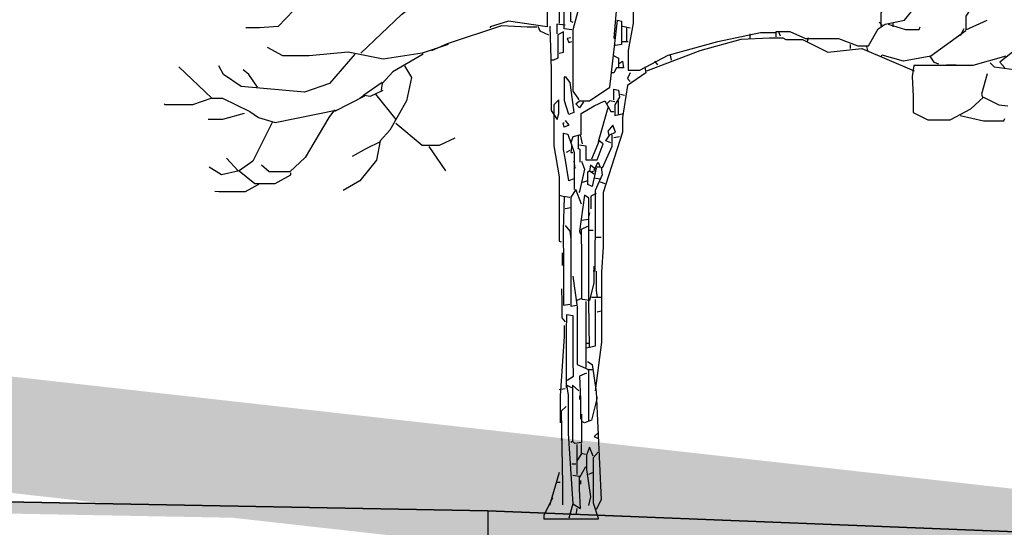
# Model space of a CAD drawing. Header units: metres. Extents: x 173015 to 189682, y 346605 to 348504.
# Tile 156 of 212: x 188912.65 to 188921.16, y 348431.9 to 348436.28. Entities that reach past the tile are written whole.
import ezdxf

# ---------------------------------------------------------------- set-up
doc = ezdxf.new("R2010")
doc.units = ezdxf.units.M
doc.header["$PDMODE"] = 35
doc.header["$PDSIZE"] = 0.075
for name, color, linetype, lineweight in [('B-ME-GR-BOOM-SD', 252, 'Continuous', 25), ('X-ME-AL-PROFIEL_HUIDIG MAAIVELD-GD', 252, 'Continuous', 0), ('X-XX-AL-DETAIL1-M-B', 252, 'Continuous', 18), ('X-XX-AL-DWARSPROFIEL_PROFIELLIJN MAAIVELD-GD', 8, 'Continuous', 35), ('X-XX-AL-HULPGEOMETRIE-G', 50, 'Continuous', 25)]:
    doc.layers.add(name, color=color, linetype=linetype, lineweight=lineweight)
doc.layers.add('X-ME-AL-PROFIELRASTER-S', color=7, linetype='Continuous')
doc.styles.add('NLCS-ISO-M100-T25', font='NLCS-ISO.ttf', dxfattribs={"height": 0.25})
doc.dimstyles.new('NLCS-M100-T25-PIJL_L3_H2', dxfattribs={"dimscale": 0.1, "dimtxt": 2.5, "dimasz": 2.5, "dimexe": 2, "dimexo": 2, "dimgap": 0.7, "dimtad": 1, "dimdec": 3, "dimzin": 0, "dimdsep": 46, "dimtxsty": 'NLCS-ISO-M100-T25', "dimcen": 0, "dimdle": 2, "dimclrd": 256, "dimclre": 256, "dimclrt": 256, "dimazin": 0, "dimtfac": 1, "dimtdec": 3, "dimtofl": 0, "dimtmove": 0, "dimatfit": 3, "dimfxl": 2, "dimfxlon": 1, "dimtfillclr": 256, "dimtolj": 1, "dimtzin": 0, "dimlwd": -1, "dimlwe": -1, "dimarcsym": 0})

# ---------------------------------------------------------------- blocks, each defined once
blk = doc.blocks.new('SAL-PROFIELRASTER_AANHAAL-D')
at = {"color": 9, "linetype": 'ByBlock', "lineweight": -2, "flags": 128}
blk.add_lwpolyline([(0, 1), (0, 0)], dxfattribs=at)
blk = doc.blocks.new('*D46')
at = {"layer": 'Defpoints', "color": 0, "transparency": 16777216}
for p in [(188898.0873, 348443.9336), (188898.0873, 348433.3765), (188917.4566, 348425.9259)]:
    blk.add_point(p, dxfattribs=at)
at = {"layer": 'X-XX-AL-DETAIL1-M-B', "transparency": 16777216}
for p, q in [((188898.0873, 348443.7336), (188898.0873, 348444.1336)), ((188917.4566, 348443.7336), (188917.4566, 348444.1336)), ((188917.2066, 348443.9336), (188898.3373, 348443.9336))]:
    blk.add_line(p, q, dxfattribs=at)
for points in [[(188898.3373, 348443.9753), (188898.3373, 348443.8919), (188898.0873, 348443.9336)], [(188917.2066, 348443.9753), (188917.2066, 348443.8919), (188917.4566, 348443.9336)]]:
    blk.add_solid(points, dxfattribs=at)
at = {"layer": 'X-XX-AL-DETAIL1-M-B', "transparency": 16777216, "insert": (188907.029, 348444.1661), "char_height": 0.25, "attachment_point": 5, "style": 'NLCS-ISO-M100-T25'}
blk.add_mtext('\\A1;Ruigte', dxfattribs=at)
blk = doc.blocks.new('*D47')
at = {"layer": 'Defpoints', "color": 0, "transparency": 16777216}
for p in [(188917.4566, 348443.9336), (188917.4566, 348425.9259), (188943.2266, 348425.9118)]:
    blk.add_point(p, dxfattribs=at)
at = {"layer": 'X-XX-AL-DETAIL1-M-B', "transparency": 16777216}
for p, q in [((188917.4566, 348443.7336), (188917.4566, 348444.1336)), ((188943.2266, 348443.7336), (188943.2266, 348444.1336)), ((188942.9766, 348443.9336), (188917.7066, 348443.9336))]:
    blk.add_line(p, q, dxfattribs=at)
for points in [[(188917.7066, 348443.9753), (188917.7066, 348443.8919), (188917.4566, 348443.9336)], [(188942.9766, 348443.9753), (188942.9766, 348443.8919), (188943.2266, 348443.9336)]]:
    blk.add_solid(points, dxfattribs=at)
at = {"layer": 'X-XX-AL-DETAIL1-M-B', "transparency": 16777216, "insert": (188930.3416, 348444.1286), "char_height": 0.25, "attachment_point": 5, "style": 'NLCS-ISO-M100-T25'}
blk.add_mtext('\\A1;Bos', dxfattribs=at)
blk = doc.blocks.new('SGR-BOOM_S02_D_ZIJ-D')
at = {"flags": 128}
for points in [[(0.5633, 5.3473), (0.5675, 5.2296), (0.5612, 5.1287), (0.5539, 4.9017), (0.5539, 4.2795), (0.5129, 4.0441), (0.5129, 3.8718), (0.6138, 3.8718), (0.8576, 4.0021), (1.2864, 4.1198), (1.6563, 4.1997), (1.7824, 4.1997)], [(-0.0504, 4.6579), (-0.0504, 4.8597), (0.0126, 4.8344), (0.0126, 4.2964), (0.0336, 4.2879)], [(-2.3458, 4.4225), (-2.2533, 4.6158), (-2.2112, 4.7167), (-1.9001, 4.7756), (-1.8917, 4.7336), (-2.0515, 4.5318), (-2.1944, 4.4267), (-2.3289, 4.4267), (-2.3794, 4.3888), (-2.5139, 4.2501), (-2.6737, 4.2396), (-2.7914, 4.2396)], [(-1.7992, 4.0189), (-1.4461, 4.3552), (-1.2107, 4.5402), (-0.7567, 4.7756), (-0.5297, 4.7756), (-0.3868, 4.742), (-0.2522, 4.6411), (-0.1892, 4.5234), (-0.1892, 4.2459), (-0.5213, 4.2964), (-0.681, 4.2459), (-0.681, 4.2375)], [(0.4456, 4.8176), (0.3868, 4.1534), (0.3952, 4.145)], [(0.185, 4.6915), (0.227, 4.6831), (0.1934, 4.6158), (0.1009, 4.4813), (0.0841, 4.4141), (0.0336, 4.2207), (0.0336, 3.691), (0.0757, 3.6321), (0.0841, 3.6153)], [(0.0252, 4.2207), (-0.042, 4.2291), (-0.042, 4.6495), (-0.0841, 4.6411), (-0.0841, 4.599), (-0.0841, 4.2795)], [(3.6994, 4.5822), (3.5481, 4.5234), (3.4303, 4.3384), (3.4303, 4.2207), (3.6153, 4.3048)], [(1.7908, 4.1618), (1.7908, 4.2081), (1.9086, 4.2081), (2.0431, 4.145), (2.3289, 4.145), (2.4971, 4.082), (2.5896, 4.082), (2.6737, 4.2291), (2.7325, 4.2711), (2.9007, 4.3048), (2.9595, 4.3804)], [(2.7493, 4.4057), (2.6947, 4.372), (2.6947, 4.2543)], [(-1.1855, 4.0441), (-1.051, 4.103), (-0.5801, 4.2585), (-0.3615, 4.248), (-0.2774, 4.248)], [(-0.0336, 4.2627), (-0.1051, 4.2711), (-0.1051, 4.1871)], [(0.1261, 3.5985), (0.0925, 3.5481), (0.0589, 3.5817), (0.0925, 3.6069), (0.1766, 3.6069), (0.3531, 3.7246), (0.4204, 4.3048), (0.454, 4.2964), (0.454, 4.0946), (0.4036, 4.0862), (0.3952, 4.0946)], [(2.6821, 4.2879), (2.7073, 4.2627)], [(2.7577, 4.2711), (2.9091, 4.2249), (3.0268, 4.2249), (3.0352, 4.2459)], [(2.7998, 4.2795), (2.7998, 4.2459)], [(-0.269, 4.2543), (-0.2522, 4.2123), (-0.1766, 4.1786)], [(-0.164, 4.2543), (-0.1534, 3.876), (-0.1534, 3.5228), (-0.1009, 3.4472), (-0.0883, 3.4976), (-0.0883, 3.6153), (-0.1303, 3.5733), (-0.1303, 3.2202), (-0.0841, 2.9511), (-0.0841, 2.3962), (-0.0673, 2.3878)], [(-0.0841, 4.0189), (-0.0462, 4.0273), (-0.0462, 4.2039), (-0.0967, 4.1786), (-0.0967, 3.9769), (-0.1345, 3.96), (-0.1513, 3.96)], [(0.4624, 4.2543), (0.5297, 4.2375)], [(0.4961, 4.2459), (0.4961, 4.1198)], [(1.5638, 4.1871), (1.5638, 4.145)], [(1.8077, 4.2123), (1.8245, 4.1702)], [(3.4303, 4.2123), (3.1277, 3.9937), (2.8923, 3.9516), (2.7073, 4.0021), (2.6989, 3.9937)], [(3.4135, 4.2291), (3.3799, 4.1702)], [(-1.0426, 4.0946), (-1.2696, 4.0189), (-1.6059, 3.9684), (-1.9086, 4.0273), (-2.2449, 3.9979), (-2.4719, 3.9979), (-2.6064, 4.0693)], [(0.0168, 4.1534), (-0.0168, 4.145), (0, 4.1114), (0.0252, 4.1198)], [(0.4624, 4.1198), (0.5129, 4.1198)], [(0.6726, 3.8676), (1.135, 4.0441), (1.4882, 4.1408), (1.732, 4.1513), (1.8497, 4.1513), (1.8749, 4.1366), (2.0179, 4.1366), (2.2365, 4.0273), (2.5307, 4.0609), (2.9848, 3.8676)], [(2.0683, 4.1534), (2.0599, 4.1198)], [(2.4298, 4.0946), (2.4298, 4.0609)], [(-1.8497, 4.0105), (-2.0683, 3.7583), (-2.2869, 3.6826), (-2.8334, 3.733), (-2.9848, 3.8339), (-3.0268, 3.9096)], [(-1.2612, 4.0105), (-1.5218, 3.8591), (-1.6143, 3.7583), (-1.6227, 3.6994)], [(0.3783, 4.0021), (0.4288, 3.9769), (0.4288, 3.9012)], [(0.8744, 4.0021), (0.8828, 3.96)], [(2.5728, 4.0778), (2.5812, 4.0441)], [(4.0105, 4.0273), (3.8339, 4.0273), (3.7246, 3.9432), (3.7667, 3.8928)], [(0.4288, 3.9264), (0.4624, 3.9516), (0.4708, 3.8928), (0.412, 3.8928), (0.3868, 3.8507), (0.3699, 3.8507)], [(0.7399, 3.9516), (0.7651, 3.918)], [(3.7751, 3.9937), (3.4892, 3.9138), (3.1109, 3.9117), (2.9805, 3.9117), (2.9658, 3.8171), (2.9753, 3.649), (2.9753, 3.506), (3.1025, 3.443), (3.2958, 3.443), (3.4724, 3.5397), (3.5817, 3.6405), (3.7162, 3.5733), (3.7919, 3.5649)], [(3.1193, 3.9937), (3.1529, 3.9432), (3.1949, 3.9264)], [(3.2622, 3.918), (3.3463, 3.918)], [(3.6406, 3.9348), (3.6742, 3.9012), (3.9348, 3.8676)], [(-3.3715, 3.9012), (-3.0856, 3.6321), (-3.2538, 3.5733), (-3.4892, 3.5733), (-3.4976, 3.5817)], [(-2.6905, 3.7246), (-2.7661, 3.8339), (-2.8166, 3.876)], [(-1.4209, 3.9096), (-1.3621, 3.8087), (-1.4041, 3.6069), (-1.547, 3.3547), (-1.6311, 3.2622), (-1.6647, 3.094), (-1.8077, 2.9175), (-1.9506, 2.8334)], [(0.6558, 3.9012), (0.6642, 3.8507), (0.5045, 3.7414), (0.4624, 3.464), (0.4624, 3.3379), (0.2943, 2.8166), (0.2943, 2.3458), (0.2817, 2.1272), (0.2817, 1.5218), (0.227, 1.1014)], [(0.5297, 3.8507), (0.5045, 3.8003), (0.5297, 3.7751)], [(3.6153, 3.8423), (3.5649, 3.6658), (3.5733, 3.6405)], [(-1.6143, 3.7667), (-1.774, 3.6574)], [(-0.0336, 3.8171), (0.0084, 3.7667), (0.042, 3.506), (0, 3.4892), (-0.0378, 3.6069), (-0.0378, 3.8087), (-0.0336, 3.8171)], [(-1.8077, 3.6321), (-1.774, 3.6574), (-1.7152, 3.649), (-1.6059, 3.6994)], [(-1.6731, 3.6658), (-1.4966, 3.4472)], [(0.3868, 3.6153), (0.3868, 3.7078), (0.4288, 3.6994), (0.4372, 3.6405), (0.3952, 3.5733), (0.3952, 3.4808), (0.4708, 3.4976)], [(0.4456, 3.6658), (0.4792, 3.6574)], [(-3.0856, 3.6321), (-2.9932, 3.6321), (-2.7577, 3.5144), (-2.6821, 3.464), (-2.5391, 3.4219), (-2.001, 3.5312)], [(-1.7656, 3.649), (-2.0263, 3.5144)], [(0.1051, 3.3126), (0.1051, 3.4976), (0.2186, 3.5649), (0.3111, 3.6069), (0.3615, 3.5144), (0.3868, 3.5144)], [(0.3952, 3.5985), (0.3531, 3.6069), (0.3279, 3.5817)], [(0.4246, 3.6069), (0.4246, 3.4892)], [(-2.8082, 3.4976), (-2.9932, 3.4472), (-3.1193, 3.4472)], [(-2.0263, 3.5312), (-2.0767, 3.464), (-2.2785, 3.1193), (-2.413, 2.9932), (-2.5896, 2.9932), (-2.6568, 3.052)], [(0.3363, 3.5481), (0.2522, 3.2538)], [(-2.5643, 3.4219), (-2.7325, 3.0856), (-2.8502, 3.0016), (-3.0016, 2.9679), (-3.1109, 3.0352)], [(-1.4966, 3.4135), (-1.2696, 3.2244), (-1.1182, 3.2244), (-0.9837, 3.2874)], [(-0.0336, 3.4388), (0, 3.3967), (-0.042, 3.3799), (-0.0504, 3.4135), (-0.042, 3.4219)], [(3.3799, 3.4808), (3.5817, 3.4346), (3.7583, 3.4346), (3.7667, 3.4556)], [(0.042, 2.9343), (0, 2.9175), (-0.0336, 3.1109), (-0.0462, 3.1865), (-0.0462, 3.3295), (-0.0084, 3.3211), (0.0462, 3.1613), (0.0462, 2.8418)], [(0.3615, 3.2454), (0.3195, 3.2622), (0.3531, 3.3126), (0.4036, 3.3379), (0.3783, 3.3967), (0.3363, 3.3463), (0.3447, 3.3126)], [(-1.6311, 3.2538), (-1.7488, 3.1949), (-1.8749, 3.1277)], [(0.1177, 3.237), (0.1009, 3.3126), (0.0336, 3.2958), (0.0168, 3.2454)], [(0.0799, 3.3042), (0.0799, 3.1949)], [(0.0925, 3.2286), (0.1471, 3.2202), (0.1471, 3.0983), (0.2438, 3.0983), (0.2943, 3.237), (0.2606, 3.2622), (0.1934, 3.1025)], [(0.3699, 3.3126), (0.3699, 3.2118), (0.2859, 3.0268)], [(0.4372, 3.2958), (0.3868, 3.2874)], [(-1.2107, 3.2118), (-1.0678, 3.0016)], [(0.0084, 3.1781), (-0.0252, 3.1613)], [(0.0252, 3.2286), (0.0168, 3.1613), (0.0336, 3.1613)], [(0.0967, 3.0772), (0.0967, 3.1865), (0.0757, 3.1949)], [(-2.8586, 3.0016), (-2.9595, 3.1109)], [(0.042, 3.0856), (0.0504, 3.0268), (0.042, 3.0184)], [(0.1093, 3.0856), (0.1345, 3.0184), (0.0925, 2.825), (0.0841, 2.8166)], [(0.2186, 3.01), (0.2522, 3.0772), (0.269, 3.0352), (0.227, 3.0352)], [(-2.8502, 3.0016), (-2.7157, 2.8923), (-2.5391, 2.8923), (-2.4046, 2.9679), (-2.4046, 2.9847)], [(0.2354, 3.0268), (0.2018, 2.867), (0.164, 2.8839), (0.164, 2.9932), (0.1766, 3.0016)], [(0.2186, 3.0268), (0.185, 3.052), (0.1766, 3.0016), (0.2186, 2.9763)], [(0.227, 3.0016), (0.1934, 2.9932)], [(0.2774, 3.0352), (0.2859, 2.9679), (0.227, 2.8334), (0.227, 2.4719), (0.2228, 2.3373), (0.2228, 2.1356), (0.2102, 2.1356)], [(0.1597, 2.9175), (0.1177, 2.9007)], [(0.2186, 2.9427), (0.269, 2.9343)], [(0.269, 2.9091), (0.3111, 2.8923)], [(-2.6821, 2.8839), (-2.7998, 2.8208), (-3.0268, 2.8208), (-3.0604, 2.825)], [(0.1093, 2.7157), (0.0589, 2.8418), (0.0168, 2.7746), (0.0168, 2.3962), (0.0168, 1.9254), (0.0168, 1.8329), (0.0673, 1.8413)], [(0.2354, 2.8082), (0.1892, 2.783), (0.1892, 2.6737)], [(-0.0841, 2.7914), (-0.0504, 2.783), (0.0084, 2.7746)], [(-0.042, 2.7746), (-0.0504, 2.4887), (-0.0462, 2.186), (-0.0462, 1.8413), (0.0084, 1.8497)], [(0.1766, 1.4798), (0.1724, 1.8665), (0.1724, 2.7661), (0.1345, 2.7914), (0.0925, 2.4803), (0.1009, 2.4551)], [(0.0168, 2.6821), (-0.0336, 2.6737)], [(0.1766, 2.64), (0.1681, 2.6064)], [(0.1681, 2.5812), (0.1093, 2.5728)], [(-0.0336, 2.5307), (0.0084, 2.4803), (0.0168, 2.413)], [(0.1597, 2.5223), (0.1051, 2.4971), (0.1072, 2.2449), (0.1072, 1.9001), (0.0673, 1.8833)], [(0.1766, 2.4887), (0.2102, 2.4887)], [(0.2354, 2.4298), (0.2774, 2.4298)], [(-0.0589, 2.2953), (-0.0589, 2.186)], [(0.2144, 2.1776), (0.2144, 2.0347), (0.1766, 1.8833), (0.1177, 1.8917), (0.1093, 1.9001)], [(0.2354, 2.1356), (0.2354, 1.9674), (0.2438, 1.9086)], [(0.0336, 2.0935), (0.0715, 1.8245), (0.0715, 1.3284), (0.1681, 1.2864), (0.1681, 0.8408)], [(-0.0631, 1.9842), (-0.061, 1.8749), (-0.061, 1.732), (-0.0336, 1.6984)], [(0.1471, 1.8749), (0.145, 1.4377), (0.145, 1.3032)], [(0.227, 1.8917), (0.227, 1.732), (0.227, 1.4882), (0.1513, 1.4714)], [(0.2774, 1.9086), (0.1934, 1.9086)], [(0.2774, 1.7908), (0.2438, 1.7824)], [(-0.0168, 1.1939), (0.0378, 1.2275), (0.0357, 1.3705), (0.0357, 1.7488), (-0.021, 1.7572), (-0.0231, 1.6143), (-0.0231, 1.1603), (-0.0252, 1.1266)], [(-0.042, 1.6647), (-0.042, 1.5722), (-0.0757, 1.0594), (-0.0757, 0.824)], [(0.1429, 1.5134), (0.1766, 1.5134)], [(0.1597, 1.3536), (0.2018, 1.3284), (0.2354, 1.093), (0.2774, 0.1597), (0.2354, 0.0757)], [(0.1597, 1.2864), (0.2018, 1.2864)], [(0.1513, 1.2528), (0.0925, 1.2275), (0.1009, 1.0257), (0.1009, 0.8576)], [(-0.0336, 1.1182), (-0.0841, 1.1098)], [(0.0252, 1.1266), (-0.021, 1.1519), (-0.0063, 1.0678), (-0.0063, 0.7315), (0.0336, 0.1261), (0, 0)], [(0.0841, 1.1014), (0.0294, 1.1519), (0.0315, 1.0678), (0.0315, 0.6642), (0.0168, 0.6558)], [(0.0925, 1.0594), (0.0925, 1.0257)], [(0.2438, 1.0426), (0.1934, 0.8492), (0.1345, 0.824), (0.1177, 0.8324)], [(-0.0252, 0.9669), (-0.0673, 0.9249), (-0.0547, 0.2943), (-0.0547, 0.1177)], [(0.1093, 0.8996), (0.1093, 0.6558), (0.0504, 0.6474), (0.0336, 0.6642)], [(-0.0631, 0.7819), (-0.0631, 0.681), (-0.0673, 0.6726)], [(0.2522, 0.7399), (0.2186, 0.7062), (0.2522, 0.6894)], [(0.1051, 0.6474), (0.1051, 0.5549), (0.0673, 0.4961)], [(0.0673, 0.639), (0.0673, 0.3783)], [(0.2102, 0.5381), (0.1766, 0.6138), (0.1513, 0.5465), (0.1513, 0.4204), (0.185, 0.185), (0.1681, 0.1093)], [(0.1093, 0.5633), (0.1429, 0.5549)], [(0.2522, 0.5717), (0.2102, 0.5213), (0.2102, 0.1345), (0.2522, 0), (0.2522, -0.0084)], [(0.0252, 0.4708), (0.0589, 0.4708)], [(0.1429, 0.4456), (0.0925, 0.3531)], [(-0.0841, 0.3952), (-0.1681, 0.1093)], [(0.0336, 0.1261), (0.1009, 0.0841), (0.0925, 0.2522), (0.0925, 0.3615), (0.0336, 0.3699)], [(0.2102, 0.3952), (0.1681, 0.3783)], [(-0.1093, 0.3111), (-0.0757, 0.3111)], [(0.1009, 0.3279), (0.1009, 0.2943)], [(-0.1429, 0.1766), (-0.2186, 0.0252)], [(0.0673, 0.0841), (0.0589, 0.0336)]]:
    blk.add_lwpolyline(points, dxfattribs=at)
at = {"ltscale": 0.1, "flags": 128}
for points in [[(-0.2186, 0.0252), (-0.2186, -0.0084)], [(0.2522, -0.0084), (-0.2186, -0.0084)]]:
    blk.add_lwpolyline(points, dxfattribs=at)

msp = doc.modelspace()

# ---------------------------------------------------------------- hatches: boundary and pattern name
at = {"layer": 'X-ME-AL-PROFIEL_HUIDIG MAAIVELD-GD'}
h = msp.add_hatch(dxfattribs=at)
h.set_pattern_fill('AGR-MAAIVELD', color=256, scale=0.05, pattern_type=2)
h.set_pattern_definition([(45, (2170.6824, 91.25903), (-0.25000007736, 0.25000007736), []), (45, (2170.6467, 91.29474), (0, 0.50000015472), [0.3535535, -0.3535535]), (45, (2170.611, 91.33046), (0, 0.50000015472), [0.3535535, -0.3535535]), (45, (2170.57477, 91.36667), (0, 0.50000015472), [0.3535535, -0.3535535]), (45, (2170.53956, 91.4019), (0, 0.50000015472), [0.3535535, -0.3535535]), (45, (2170.50384, 91.4376), (0, 0.50000015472), [0.3535535, -0.3535535]), (45, (2170.46813, 91.4733), (0, 0.50000015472), [0.3535535, -0.3535535]), (315, (2170.6824, 91.25903), (0.25000007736, 0.25000007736), []), (315, (2170.71813, 91.29474), (0.50000015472, -1e-16), [0.3535535, -0.3535535]), (315, (2170.75384, 91.33046), (0.50000015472, -1e-16), [0.3535535, -0.3535535]), (315, (2170.79006, 91.36667), (0.50000015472, -1e-16), [0.3535535, -0.3535535]), (315, (2170.82527, 91.4019), (0.50000015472, -1e-16), [0.3535535, -0.3535535]), (315, (2170.861, 91.4376), (0.50000015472, -1e-16), [0.3535535, -0.3535535]), (315, (2170.8967, 91.4733), (0.50000015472, -1e-16), [0.3535535, -0.3535535])])
h.paths.add_polyline_path([(188933.6058, 348431.3958), (188927.11, 348431.4538), (188922.0577, 348431.8278), (188916.6964, 348432.0388), (188911.7593, 348432.1308), (188907.608, 348432.1728), (188905.0351, 348432.4178), (188901.4066, 348432.6098), (188898.9572, 348433.2828), (188898.0873, 348434.2737), (188896.6015, 348434.6448), (188894.9502, 348434.7188), (188893.1728, 348434.6798), (188890.9086, 348434.7288), (188888.8458, 348433.9988), (188883.9935, 348432.0088), (188882.0395, 348430.7668), (188881.3563, 348430.5858), (188880.7097, 348430.2008), (188879.7566, 348429.6698), (188879.7566, 348429.5698), (188880.7097, 348430.1008), (188881.3563, 348430.4858), (188882.0395, 348430.6668), (188883.9935, 348431.9088), (188888.8458, 348433.8988), (188890.9086, 348434.6288), (188893.1728, 348434.5798), (188894.9502, 348434.6188), (188896.6015, 348434.5448), (188898.0433, 348434.1635), (188898.9572, 348433.1828), (188901.4066, 348432.5098), (188905.0351, 348432.3178), (188907.608, 348432.0728), (188911.7593, 348432.0308), (188916.6964, 348431.9388), (188922.0577, 348431.7278), (188927.11, 348431.3538), (188933.6058, 348431.2958), (188937.6066, 348431.1508), (188943.2151, 348431.0628), (188946.4089, 348430.8538), (188949.175, 348430.8278), (188950.9405, 348430.5378), (188954.2766, 348430.4388), (188957.6347, 348430.2748), (188961.4535, 348430.2028), (188964.2453, 348430.1418), (188966.842, 348430.0318), (188969.6503, 348429.9108), (188972.4631, 348429.9038), (188975.1915, 348429.8378), (188977.906, 348429.7498), (188980.7908, 348429.7078), (188983.2688, 348429.7828), (188985.7744, 348429.6958), (188988.3146, 348429.6898), (188990.777, 348429.7088), (188993.4051, 348429.7258), (188995.5321, 348429.7308), (188995.5321, 348429.8308), (188993.4051, 348429.8258), (188990.777, 348429.8088), (188988.3146, 348429.7898), (188985.7744, 348429.7958), (188983.2688, 348429.8828), (188980.7908, 348429.8078), (188977.906, 348429.8498), (188975.1915, 348429.9378), (188972.4631, 348430.0038), (188969.6503, 348430.0108), (188966.842, 348430.1318), (188964.2453, 348430.2418), (188961.4535, 348430.3028), (188957.6347, 348430.3748), (188954.2766, 348430.5388), (188950.9405, 348430.6378), (188949.175, 348430.9278), (188946.4089, 348430.9538), (188943.2151, 348431.1628), (188937.6066, 348431.2508)])

# ---------------------------------------------------------------- linework, layer by layer
at = {"layer": 'X-XX-AL-DWARSPROFIEL_PROFIELLIJN MAAIVELD-GD'}
msp.add_lwpolyline([(188879.7566, 348429.6698), (188880.7097, 348430.2008), (188881.3563, 348430.5858), (188882.0395, 348430.7668), (188883.9935, 348432.0088), (188888.8458, 348433.9988), (188890.9086, 348434.7288), (188893.1728, 348434.6798), (188894.9502, 348434.7188), (188896.6015, 348434.6448), (188898.0873, 348434.2737), (188898.9572, 348433.2828), (188901.4066, 348432.6098), (188905.0351, 348432.4178), (188907.608, 348432.1728), (188911.7593, 348432.1308), (188916.6964, 348432.0388), (188922.0577, 348431.8278), (188927.11, 348431.4538)], dxfattribs=at)
at = {"layer": 'X-XX-AL-HULPGEOMETRIE-G', "const_width": 1}
msp.add_lwpolyline([(188873.8898, 348423.396), (188995.814, 348443.4252), (188995.594, 348423.396), (188873.5015, 348437.0757)], dxfattribs=at)

# ---------------------------------------------------------------- block references
at = {"layer": 'B-ME-GR-BOOM-SD'}
msp.add_blockref('SGR-BOOM_S02_D_ZIJ-D', (188917.3978, 348431.9752), dxfattribs=at)
at = {"layer": 'X-ME-AL-PROFIELRASTER-S', "yscale": 5.195}
msp.add_blockref('SAL-PROFIELRASTER_AANHAAL-D', (188916.6964, 348426.8438), dxfattribs=at)

# ---------------------------------------------------------------- dimensions: what is measured, and where the dimension line sits
at = {"layer": 'X-XX-AL-DETAIL1-M-B'}
for base, p1, p2, text, picture, middle in [((188898.0873, 348443.9336), (188917.4566, 348425.9259), (188898.0873, 348433.3765), 'Ruigte', '*D46', (188907.029, 348443.9336)), ((188917.4566, 348443.9336), (188943.2266, 348425.9118), (188917.4566, 348425.9259), 'Bos', '*D47', (188930.3416, 348443.9336))]:
    dim = msp.add_linear_dim(base=base, p1=p1, p2=p2, text=text, dimstyle='NLCS-M100-T25-PIJL_L3_H2', dxfattribs=at)
    dim.commit()
    dim.dimension.update_dxf_attribs({"geometry": picture, "text_midpoint": middle, "dimtype": 160})

doc.saveas('drawing.dxf')
